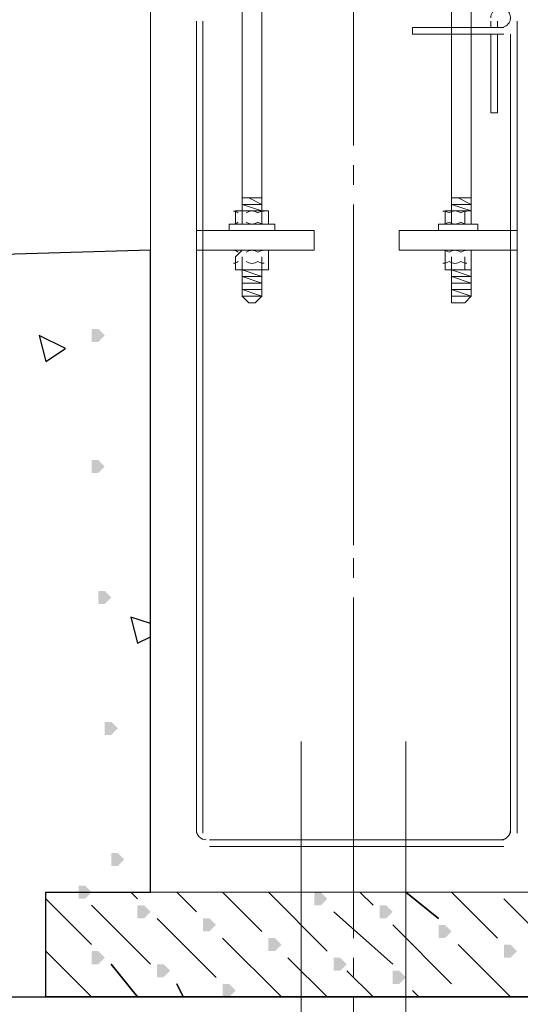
# Model space of a CAD drawing. Header units: millimetres. Extents: x 363306 to 7757304, y 1022887 to 1207196.
# Tile 76 of 256: x 791009 to 791494, y 1075681 to 1076635. Entities that reach past the tile are written whole.
import ezdxf

# ---------------------------------------------------------------- set-up
doc = ezdxf.new("R2010")
doc.units = ezdxf.units.MM
doc.layers.add('0 @ 100', color=7, linetype='Continuous')
doc.layers.add('ACO-текст', color=7, linetype='Continuous', lineweight=20)
doc.styles.add('PDF ISOCPEUR Italic', font='isocpeui.ttf')
doc.styles.add('ГОСТ 2.304', font='isocpeui.ttf')

msp = doc.modelspace()

# ---------------------------------------------------------------- hatches: boundary and pattern name
for points in [[(791078.561, 1076329.041), (791078.561, 1076335.391), (791084.911, 1076335.391), (791091.261, 1076329.041), (791084.911, 1076322.691), (791078.561, 1076322.691)], [(791078.561, 1076202.042), (791078.561, 1076208.392), (791084.911, 1076208.392), (791091.261, 1076202.042), (791084.911, 1076195.692), (791078.561, 1076195.692)], [(791084.911, 1076075.043), (791084.911, 1076081.392), (791091.261, 1076081.392), (791097.611, 1076075.043), (791091.261, 1076068.693), (791084.911, 1076068.693)], [(791091.261, 1075948.043), (791091.261, 1075954.393), (791097.611, 1075954.393), (791103.961, 1075948.043), (791097.611, 1075941.693), (791091.261, 1075941.693)], [(791097.611, 1075821.044), (791097.611, 1075827.394), (791103.961, 1075827.394), (791110.311, 1075821.044), (791103.961, 1075814.694), (791097.611, 1075814.694)], [(791065.861, 1075789.294), (791065.861, 1075795.644), (791072.211, 1075795.644), (791078.561, 1075789.294), (791072.211, 1075782.944), (791065.861, 1075782.944)], [(791065.861, 1075789.294), (791065.861, 1075795.644), (791072.211, 1075795.644), (791078.561, 1075789.294), (791072.211, 1075782.944), (791065.861, 1075782.944)], [(791294.46, 1075782.944), (791294.46, 1075789.294), (791300.81, 1075789.294), (791307.16, 1075782.944), (791300.81, 1075776.594), (791294.46, 1075776.594)], [(791294.46, 1075782.944), (791294.46, 1075789.294), (791300.81, 1075789.294), (791307.16, 1075782.944), (791300.81, 1075776.594), (791294.46, 1075776.594)], [(791123.011, 1075770.244), (791123.011, 1075776.594), (791129.361, 1075776.594), (791135.711, 1075770.244), (791129.361, 1075763.894), (791123.011, 1075763.894)], [(791123.011, 1075770.244), (791123.011, 1075776.594), (791129.361, 1075776.594), (791135.711, 1075770.244), (791129.361, 1075763.894), (791123.011, 1075763.894)], [(791357.959, 1075770.244), (791357.959, 1075776.594), (791364.309, 1075776.594), (791370.659, 1075770.244), (791364.309, 1075763.894), (791357.959, 1075763.894)], [(791357.959, 1075770.244), (791357.959, 1075776.594), (791364.309, 1075776.594), (791370.659, 1075770.244), (791364.309, 1075763.894), (791357.959, 1075763.894)], [(791186.51, 1075757.544), (791186.51, 1075763.894), (791192.86, 1075763.894), (791199.21, 1075757.544), (791192.86, 1075751.194), (791186.51, 1075751.194)], [(791186.51, 1075757.544), (791186.51, 1075763.894), (791192.86, 1075763.894), (791199.21, 1075757.544), (791192.86, 1075751.194), (791186.51, 1075751.194)], [(791415.109, 1075751.194), (791415.109, 1075757.544), (791421.459, 1075757.544), (791427.809, 1075751.194), (791421.459, 1075744.844), (791415.109, 1075744.844)], [(791415.109, 1075751.194), (791415.109, 1075757.544), (791421.459, 1075757.544), (791427.809, 1075751.194), (791421.459, 1075744.844), (791415.109, 1075744.844)], [(791250.01, 1075738.494), (791250.01, 1075744.844), (791256.36, 1075744.844), (791262.71, 1075738.494), (791256.36, 1075732.144), (791250.01, 1075732.144)], [(791250.01, 1075738.494), (791250.01, 1075744.844), (791256.36, 1075744.844), (791262.71, 1075738.494), (791256.36, 1075732.144), (791250.01, 1075732.144)], [(791478.609, 1075732.144), (791478.609, 1075738.494), (791484.959, 1075738.494), (791491.309, 1075732.144), (791484.959, 1075725.794), (791478.609, 1075725.794)], [(791478.609, 1075732.144), (791478.609, 1075738.494), (791484.959, 1075738.494), (791491.309, 1075732.144), (791484.959, 1075725.794), (791478.609, 1075725.794)], [(791078.561, 1075725.794), (791078.561, 1075732.144), (791084.911, 1075732.144), (791091.261, 1075725.794), (791084.911, 1075719.444), (791078.561, 1075719.444)], [(791078.561, 1075725.794), (791078.561, 1075732.144), (791084.911, 1075732.144), (791091.261, 1075725.794), (791084.911, 1075719.444), (791078.561, 1075719.444)], [(791142.061, 1075713.094), (791142.061, 1075719.444), (791148.41, 1075719.444), (791154.76, 1075713.094), (791148.41, 1075706.745), (791142.061, 1075706.745)], [(791142.061, 1075713.094), (791142.061, 1075719.444), (791148.41, 1075719.444), (791154.76, 1075713.094), (791148.41, 1075706.745), (791142.061, 1075706.745)], [(791313.51, 1075719.444), (791313.51, 1075725.794), (791319.86, 1075725.794), (791326.21, 1075719.444), (791319.86, 1075713.094), (791313.51, 1075713.094)], [(791313.51, 1075719.444), (791313.51, 1075725.794), (791319.86, 1075725.794), (791326.21, 1075719.444), (791319.86, 1075713.094), (791313.51, 1075713.094)], [(791370.659, 1075706.745), (791370.659, 1075713.094), (791377.009, 1075713.094), (791383.359, 1075706.745), (791377.009, 1075700.395), (791370.659, 1075700.395)], [(791370.659, 1075706.745), (791370.659, 1075713.094), (791377.009, 1075713.094), (791383.359, 1075706.745), (791377.009, 1075700.395), (791370.659, 1075700.395)], [(791205.56, 1075694.045), (791205.56, 1075700.395), (791211.91, 1075700.395), (791218.26, 1075694.045), (791211.91, 1075687.695), (791205.56, 1075687.695)], [(791205.56, 1075694.045), (791205.56, 1075700.395), (791211.91, 1075700.395), (791218.26, 1075694.045), (791211.91, 1075687.695), (791205.56, 1075687.695)]]:
    msp.add_hatch(color=7).paths.add_polyline_path(points)

# ---------------------------------------------------------------- linework, layer by layer
at = {"color": 1, "lineweight": 20, "elevation": 0}
for points in [[(791332.559, 1076843.388), (791332.559, 1076513.19)], [(791332.559, 1076494.14), (791332.559, 1076475.09)], [(791332.559, 1076456.04), (791332.559, 1076125.842)], [(791332.559, 1076113.142), (791332.559, 1076094.092)], [(791332.559, 1076075.043), (791332.559, 1075744.844)], [(791332.559, 1075725.794), (791332.559, 1075706.745)], [(791332.559, 1075687.695), (791332.559, 1075523.831)]]:
    msp.add_lwpolyline(points, dxfattribs=at)
at = {"color": 7, "lineweight": 0, "elevation": 0}
for points in [[(791135.711, 1076690.989), (791535.758, 1076690.989), (791535.758, 1075789.294), (791135.711, 1075789.294)], [(791243.66, 1076659.239), (791224.61, 1076659.239), (791224.61, 1076462.39), (791243.66, 1076462.39)], [(791446.859, 1076659.239), (791427.809, 1076659.239), (791427.809, 1076462.39), (791446.859, 1076462.39)], [(791243.66, 1076449.69), (791224.61, 1076449.69), (791224.61, 1076462.39), (791243.66, 1076462.39)], [(791446.859, 1076449.69), (791427.809, 1076449.69), (791427.809, 1076462.39), (791446.859, 1076462.39)], [(791421.459, 1076436.991), (791446.859, 1076436.991), (791446.859, 1076449.69), (791421.459, 1076449.69)], [(791256.36, 1076436.991), (791211.91, 1076436.991), (791211.91, 1076430.641), (791256.36, 1076430.641)], [(791453.209, 1076436.991), (791415.109, 1076436.991), (791415.109, 1076430.641), (791453.209, 1076430.641)], [(791294.46, 1076430.641), (791180.16, 1076430.641), (791180.16, 1076411.591), (791294.46, 1076411.591)], [(791491.309, 1076430.641), (791377.009, 1076430.641), (791377.009, 1076411.591), (791491.309, 1076411.591)], [(791421.459, 1076392.541), (791446.859, 1076392.541), (791446.859, 1076405.241), (791446.859, 1076411.591), (791421.459, 1076411.591), (791421.459, 1076405.241)], [(791243.66, 1076392.541), (791224.61, 1076392.541), (791224.61, 1076367.141), (791243.66, 1076367.141)], [(791446.859, 1076392.541), (791427.809, 1076392.541), (791427.809, 1076367.141), (791446.859, 1076367.141)], [(791192.86, 1075840.094), (791478.609, 1075840.094)], [(791034.111, 1075789.294), (791637.358, 1075789.294), (791637.358, 1075687.695), (791034.111, 1075687.695)], [(791034.111, 1075789.294), (791637.358, 1075789.294), (791637.358, 1075687.695), (791034.111, 1075687.695)]]:
    msp.add_lwpolyline(points, close=True, dxfattribs=at)
for points in [[(791180.16, 1075846.444), (791180.16, 1076633.839)], [(791186.51, 1075846.444), (791186.51, 1076633.839)], [(791465.909, 1076633.839), (791465.909, 1076627.489)], [(791472.259, 1076627.489), (791472.259, 1076633.839)], [(791491.309, 1076633.839), (791491.309, 1075846.444)], [(791478.609, 1076627.489), (791389.709, 1076627.489), (791389.709, 1076621.14), (791478.609, 1076621.14)], [(791472.259, 1076621.14), (791472.259, 1076544.94), (791465.909, 1076544.94), (791465.909, 1076621.14)], [(791484.959, 1076621.14), (791484.959, 1075846.444)], [(791243.66, 1076456.04), (791230.96, 1076462.39)], [(791446.859, 1076456.04), (791434.159, 1076462.39)], [(791224.61, 1076456.04), (791243.66, 1076456.04), (791224.61, 1076456.04), (791243.66, 1076449.69), (791243.66, 1076436.991)], [(791446.859, 1076449.69), (791427.809, 1076456.04), (791446.859, 1076456.04), (791427.809, 1076456.04)], [(791230.96, 1076449.69), (791224.61, 1076449.69), (791224.61, 1076436.991), (791218.26, 1076436.991), (791218.26, 1076449.69), (791224.61, 1076449.69), (791250.01, 1076449.69), (791250.01, 1076436.991), (791224.61, 1076436.991)], [(791427.809, 1076449.69), (791427.809, 1076436.991)], [(791440.509, 1076449.69), (791440.509, 1076436.991)], [(791256.36, 1076411.591), (791211.91, 1076411.591), (791256.36, 1076411.591)], [(791224.61, 1076405.241), (791224.61, 1076392.541), (791218.26, 1076392.541), (791218.26, 1076405.241), (791224.61, 1076411.591), (791250.01, 1076411.591), (791250.01, 1076405.241), (791250.01, 1076392.541), (791224.61, 1076392.541)], [(791243.66, 1076405.241), (791243.66, 1076392.541)], [(791453.209, 1076411.591), (791415.109, 1076411.591), (791453.209, 1076411.591)], [(791427.809, 1076405.241), (791427.809, 1076392.541)], [(791440.509, 1076405.241), (791440.509, 1076392.541)], [(791230.96, 1076392.541), (791243.66, 1076392.541), (791243.66, 1076367.141), (791224.61, 1076367.141), (791243.66, 1076367.141), (791224.61, 1076373.491), (791243.66, 1076373.491), (791224.61, 1076373.491)], [(791224.61, 1076367.141), (791243.66, 1076367.141), (791237.31, 1076360.791), (791230.96, 1076360.791), (791224.61, 1076367.141), (791224.61, 1076392.541), (791243.66, 1076386.191)], [(791243.66, 1076379.841), (791224.61, 1076379.841), (791243.66, 1076379.841), (791224.61, 1076386.191), (791243.66, 1076386.191), (791224.61, 1076386.191)], [(791434.159, 1076392.541), (791446.859, 1076392.541), (791446.859, 1076367.141), (791427.809, 1076367.141), (791446.859, 1076367.141), (791427.809, 1076373.491), (791446.859, 1076373.491), (791427.809, 1076373.491)], [(791427.809, 1076367.141), (791446.859, 1076367.141), (791440.509, 1076360.791), (791427.809, 1076360.791), (791427.809, 1076367.141), (791427.809, 1076392.541), (791446.859, 1076386.191)], [(791446.859, 1076379.841), (791427.809, 1076379.841), (791446.859, 1076379.841), (791427.809, 1076386.191), (791446.859, 1076386.191), (791427.809, 1076386.191)], [(791478.609, 1075833.744), (791192.86, 1075833.744)]]:
    msp.add_lwpolyline(points, dxfattribs=at)
at = {"color": 7, "lineweight": 25, "elevation": 0}
for points in [[(790498.724, 1075687.695), (795098.089, 1075687.695), (795098.089, 1076538.59), (793929.695, 1076538.59), (793929.695, 1076189.342), (794329.743, 1076189.342), (794329.743, 1075789.294), (794418.643, 1075789.294), (794418.643, 1075687.695), (792996.25, 1075687.695), (792996.25, 1075789.294), (793110.55, 1075789.294), (793110.55, 1076538.59), (791535.758, 1076538.59), (791535.758, 1075789.294), (791637.358, 1075789.294), (791637.358, 1075687.695), (791034.111, 1075687.695), (791034.111, 1075789.294), (791135.711, 1075789.294), (791135.711, 1076411.591), (790498.724, 1076392.856)], [(791135.711, 1076049.643), (791116.661, 1076055.993), (791123.011, 1076030.593), (791135.711, 1076036.943)]]:
    msp.add_lwpolyline(points, dxfattribs=at)
at = {"color": 7, "lineweight": 0, "elevation": 0}
for points in [[(791228.47, 1076447.824, -0.3296388), (791239.8, 1076447.824, -0.1324965), (791245.802, 1076449.635)], [(791419.317, 1076449.635, -0.1324965), (791425.319, 1076447.824, -0.3296388), (791436.649, 1076447.824, -0.1324965), (791442.651, 1076449.635)], [(791245.802, 1076437.046, -0.1324965), (791239.8, 1076438.857, -0.3296388), (791228.47, 1076438.857)], [(791442.651, 1076437.046, -0.1324965), (791436.649, 1076438.857, -0.3296388), (791425.319, 1076438.857, -0.1324965), (791419.317, 1076437.046)], [(791228.47, 1076409.724, -0.3296388), (791239.8, 1076409.724, -0.1324965), (791245.802, 1076411.535)], [(791419.317, 1076411.535, -0.1324965), (791425.319, 1076409.724, -0.3296388), (791436.649, 1076409.724, -0.1324965), (791442.651, 1076411.535)], [(791245.802, 1076398.947, -0.1324965), (791239.8, 1076400.757, -0.3296388), (791228.47, 1076400.757)], [(791442.651, 1076398.947, -0.1324965), (791436.649, 1076400.757, -0.3296388), (791425.319, 1076400.757, -0.1324965), (791419.317, 1076398.947)]]:
    msp.add_lwpolyline(points, format="xyb", dxfattribs=at)
at = {"color": 7, "lineweight": 25, "elevation": 0}
for points in [[(791027.761, 1076329.041), (791034.111, 1076303.641), (791053.161, 1076316.341)], [(791116.661, 1075789.294), (791123.011, 1075782.944)], [(791161.11, 1075789.294), (791180.16, 1075770.244)], [(791205.56, 1075789.294), (791243.66, 1075751.194)], [(791250.01, 1075789.294), (791307.16, 1075732.144)], [(791338.909, 1075789.294), (791351.609, 1075776.594)], [(791383.359, 1075789.294), (791415.109, 1075763.894)], [(791427.809, 1075789.294), (791472.259, 1075744.844)], [(791034.111, 1075782.944), (791078.561, 1075738.494)], [(791078.561, 1075776.594), (791135.711, 1075719.444)], [(791478.609, 1075782.944), (791535.758, 1075725.794)], [(791313.51, 1075770.244), (791370.659, 1075719.444)], [(791142.061, 1075763.894), (791199.21, 1075706.745)], [(791370.659, 1075757.544), (791427.809, 1075700.395)], [(791205.56, 1075744.844), (791262.71, 1075687.695)], [(791434.159, 1075738.494), (791484.959, 1075687.695)], [(791034.111, 1075732.144), (791078.561, 1075687.695)], [(791097.611, 1075719.444), (791123.011, 1075687.695)], [(791269.06, 1075725.794), (791307.16, 1075687.695)], [(791326.21, 1075713.094), (791351.609, 1075687.695)], [(791161.11, 1075700.395), (791167.46, 1075687.695)], [(791389.709, 1075694.045), (791396.059, 1075687.695)]]:
    msp.add_lwpolyline(points, close=True, dxfattribs=at)
at = {"color": 7, "lineweight": 13, "elevation": 0}
for points in [[(791281.76, 1075935.343), (791281.76, 1075199.983)], [(791383.359, 1075592.445), (791383.359, 1075199.983), (791383.359, 1075935.343)]]:
    msp.add_lwpolyline(points, dxfattribs=at)
at = {"color": 7, "lineweight": 0}
for centre, radius, start, end in [((791475.432, 1076637.016, 0), 9.523, 269.99091, 180.00909), ((791215.077, 1076440.142, 0), 9.549, 53.554584, 83.744689), ((791215.077, 1076446.539, 0), 9.549, 276.255311, 306.445416), ((791215.077, 1076402.043, 0), 9.549, 53.554584, 83.744689), ((791215.077, 1076408.439, 0), 9.549, 276.255311, 306.445416), ((791189.684, 1075849.617, 0), 9.523, 179.99091, 270.00909), ((791475.435, 1075849.617, 0), 9.523, 269.99091, 0.00909)]:
    msp.add_arc(centre, radius, start, end, dxfattribs=at)

# ---------------------------------------------------------------- texts
at = {"layer": '0 @ 100', "color": 7, "insert": (761996.908, 1075986.433), "char_height": 318.940213, "width": 19697.5359, "attachment_point": 4, "style": 'ГОСТ 2.304'}
msp.add_mtext('\\pi5457.36288;{\\fISOCPEUR|b1|i1|c204|p34;Характеристика участка строительства:\\P\\pi0;\\P}Расчетная зимняя температура воздух 15 °С.\\PСкоростной напор ветра   - 38кг/м2.\\PВес снегового покрова    - 50кг/м2.\\PКлассификация зданий по функциональной пожарной опасности - Ф 4.1 \\PКоэффициент надежности по назначению - 0.95\\P\\P^IПроектом разработано подъёмник для мало мобильных граждан населения грузоподъемностью 250 кг. скоростью 0,25 см/с. Двери шахт подъёмника противопожарные с пределом огнестойкости El 30. Подъёмники оборудованы кабинами габаритами 1500х1500 мм, ширина дверей кабины обеспечивает проезд инвалидной коляски. Для экстренных случаев подъёмник оснащен дополнительным аккумулятором и механическим спуском для безопасного спуска пассажира в нулевую отметку. Так же в дверях подъёмника установлены замки датчики которые открываются с ключевыми картами, чтобы открыть двери подъёмника.\\P^IС внешней и внутренней стороны наружных стен предусмотрено обшивка из аквапанелей толщиной 12,5мм с утеплением из минераловатной ваты на кварцевой основе, А =0,040 Вт/мС, толщиной 100мм. (по теплотехническому расчету). Наружная отделка из органическое стекло.\\P^IПодрядчик обязан предоставить заказчику сертификаты соответствия и пожарной безопасности на фасадную систему и все применяемые в данной системе материалы и изделия.\\PКонструкции, изделия и материалы применены по действующим стандартам, ТУ, сертификатам. На путях эвакуации используются отделочные материалы, соответствующие требованиям п. 5.25 ШНК 2.01.02-04.\\PОтделка стен с внутренней стороны окраска водоэмульсионными красками светлых тонов. Во внутренней и наружной отделке использованы современные отделочные материалы используемые на территории Республики Узбекистан.\\P^IКрыша - скатная из металлических профилированных листов с полимерными покрытиями с обеих сторон толщ.0,55мм по металлическим конструкциям.\\P^IПо периметру наружных стен устраивается бетонная отмостка. Бетон кл.В 7,5 шириной 1000 мм, толщиной 50 мм по гравийному основанию толщиной 100 мм -150 мм.\\P^IВсе строительно-монтажные работы вести согласно указаний соответствующих строительных норм и проекта производства работ (П.П.Р.) на основании ШНК 3.01.01 - 03 и КМК 3.01.02 - 00.', dxfattribs=at)
at = {"layer": 'ACO-текст', "insert": (672490.308, 1084593.003), "char_height": 300, "width": 19682.58846, "attachment_point": 1, "style": 'PDF ISOCPEUR Italic'}
msp.add_mtext('\\pi-600,l900,t900;{\\H1.1429x;\\C0;Примечание:}\\P1.^IОбщие указания и грунтовые условия смотри на листе КP-7. \\P2.^IСоединения пересечений стержней арматуры выполнять вязаными стальной  отожженной проволокой d=0.8-1.0мм.\\P3.^IСтыки арматуры должны иметь длину перепуска  L=600мм для d=16А400, L=800мм для d=20А400, L=900мм для d=22А400 \\P4.^IСтыки стержней внахлестку должны располагаться вразбежку. При этом площадь сечения рабочих стержней, стыкуемых в одном месте, должна быть не более 50% общей плошади сечения арматуры. \\P5.^IУказания по выполнению арматурных, опалубочных, бетонных работ, допуски при установке арматуры и опалубки, устройству рабочих швов, уходу за бетоном см. КМК 3.03.01-98.', dxfattribs=at)

doc.saveas('drawing.dxf')
